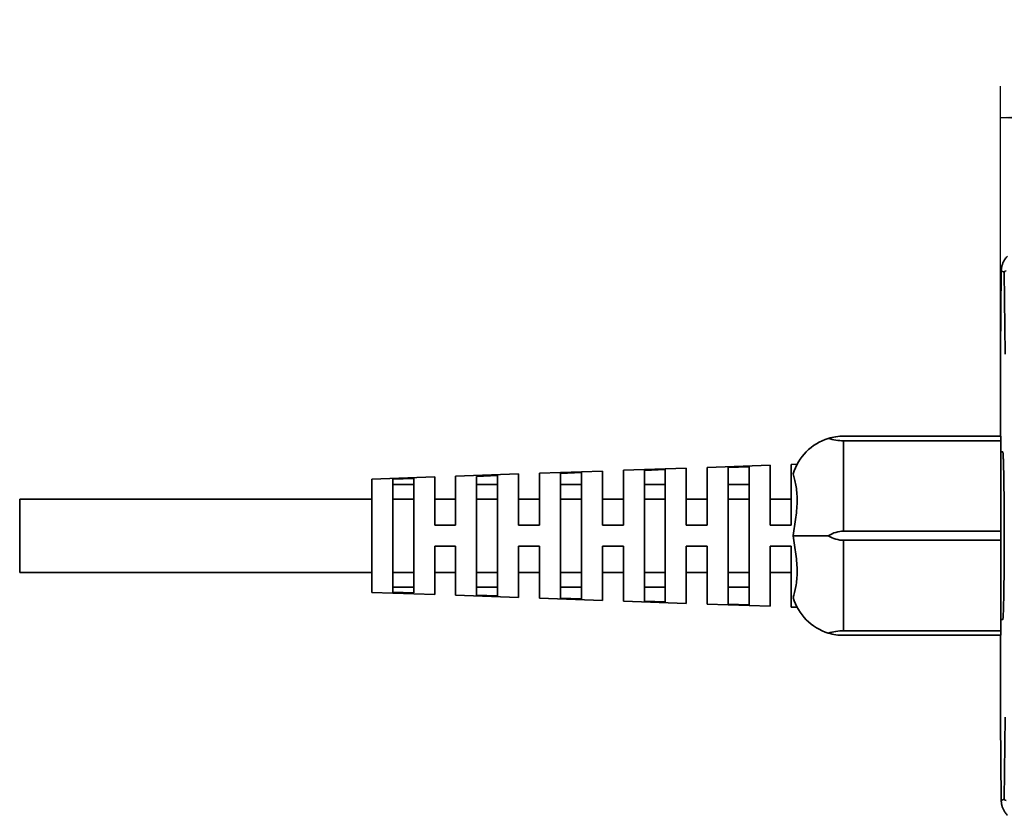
# Model space of a CAD drawing. Header units: millimetres. Extents: x 0 to 420, y 0 to 297.
# Tile 11 of 21: x 140 to 203, y 97 to 148. Entities that reach past the tile are written whole.
import ezdxf

# ---------------------------------------------------------------- set-up
doc = ezdxf.new("R2010")
doc.units = ezdxf.units.MM
doc.layers.add('标注层', color=150, linetype='Continuous')
doc.styles.add('SLDTEXTSTYLE2', font='TXT', dxfattribs={"width": 0.7})
doc.dimstyles.new('SLDDIMSTYLE0', dxfattribs={"dimtxt": 5.457031, "dimasz": 4, "dimexe": 0, "dimexo": 0.0625, "dimgap": 1.364258, "dimtad": 2, "dimdec": 0, "dimlfac": 1.5, "dimrnd": 1e-09, "dimzin": 12, "dimdsep": 46, "dimtxsty": 'SLDTEXTSTYLE2', "dimsah": 1, "dimcen": 0.09, "dimadec": 0, "dimazin": 3, "dimtfac": 1, "dimtdec": 3, "dimtofl": 0, "dimtmove": 0, "dimatfit": 3, "dimfxl": 1, "dimfrac": 2, "dimtolj": 1, "dimtzin": 12, "dimarcsym": 0})

# ---------------------------------------------------------------- blocks, each defined once
blk = doc.blocks.new('_D_2')
at = {"layer": '标注层'}
for p, q in [((202.658, 125.999), (202.658, 143.596)), ((242.61, 125.996), (242.61, 143.596)), ((202.658, 141.596), (242.61, 141.596))]:
    blk.add_line(p, q, dxfattribs=at)
for points in [[(202.658, 141.596), (206.658, 141.096), (206.658, 142.096)], [(242.61, 141.596), (238.61, 142.096), (238.61, 141.096)]]:
    blk.add_solid(points, dxfattribs=at)
at = {"layer": '标注层', "insert": (219.459, 147.736), "char_height": 4.7625, "attachment_point": 1, "style": 'SLDTEXTSTYLE2'}
blk.add_mtext('60', dxfattribs=at)

msp = doc.modelspace()

# ---------------------------------------------------------------- linework, layer by layer
at = {"color": 7, "linetype": 'Continuous', "lineweight": 35}
for p, q in [((202.661, 126.722), (202.712, 131.837)), ((202.712, 131.855), (202.712, 131.839)), ((202.904, 131.757), (202.712, 131.837)), ((202.956, 126.54), (202.904, 131.757)), ((202.658, 121.331), (202.658, 125.999)), ((202.681, 121.331), (192.681, 121.331)), ((192.681, 115.286), (192.681, 121.042)), ((192.681, 121.042), (202.681, 121.042)), ((202.681, 121.331), (202.681, 121.042)), ((202.681, 115.286), (202.681, 121.042)), ((202.806, 120.331), (202.681, 120.331)), ((177.348, 119.113), (173.348, 118.973)), ((173.348, 118.973), (173.348, 115.671)), ((174.681, 118.965), (176.014, 119.012)), ((176.014, 119.012), (176.014, 110.985)), ((177.348, 115.672), (177.348, 119.113)), ((182.681, 119.299), (178.681, 119.159)), ((178.681, 119.159), (178.681, 115.672)), ((180.014, 119.154), (181.348, 119.201)), ((180.014, 110.843), (180.014, 119.154)), ((181.348, 119.201), (181.348, 110.796)), ((182.681, 115.672), (182.681, 119.299)), ((188.014, 119.485), (184.014, 119.346)), ((184.014, 119.346), (184.014, 115.672)), ((185.348, 119.342), (186.681, 119.39)), ((185.348, 110.655), (185.348, 119.342)), ((186.681, 119.39), (186.681, 110.608)), ((188.014, 115.672), (188.014, 119.485)), ((189.726, 119.545), (189.348, 119.532)), ((189.348, 119.532), (189.348, 115.672)), ((166.681, 118.74), (162.681, 118.601)), ((162.681, 118.601), (162.681, 114.997)), ((164.014, 118.587), (165.348, 118.634)), ((164.014, 111.41), (164.014, 118.587)), ((165.348, 118.634), (165.348, 111.363)), ((166.681, 115.671), (166.681, 118.74)), ((172.014, 118.926), (168.014, 118.787)), ((168.014, 118.787), (168.014, 115.671)), ((169.348, 118.776), (170.681, 118.823)), ((169.348, 111.221), (169.348, 118.776)), ((170.681, 118.823), (170.681, 111.174)), ((172.014, 115.671), (172.014, 118.926)), ((174.681, 111.032), (174.681, 118.965)), ((164.014, 118.265), (165.348, 118.265)), ((165.348, 118.262), (164.014, 118.262)), ((169.348, 118.265), (170.681, 118.265)), ((170.681, 118.262), (169.348, 118.262)), ((174.681, 118.265), (176.014, 118.265)), ((176.014, 118.262), (174.681, 118.262)), ((180.014, 118.265), (181.348, 118.265)), ((181.348, 118.262), (180.014, 118.262)), ((185.348, 118.265), (186.681, 118.265)), ((186.681, 118.262), (185.348, 118.262)), ((162.681, 117.331), (140.291, 117.331)), ((140.291, 117.331), (140.291, 112.664)), ((165.348, 117.331), (164.014, 117.331)), ((168.014, 117.331), (166.681, 117.331)), ((170.681, 117.331), (169.348, 117.331)), ((173.348, 117.331), (172.014, 117.331)), ((176.014, 117.331), (174.681, 117.331)), ((178.681, 117.331), (177.348, 117.331)), ((181.348, 117.331), (180.014, 117.331)), ((184.014, 117.331), (182.681, 117.331)), ((186.681, 117.331), (185.348, 117.331)), ((189.348, 117.331), (188.014, 117.331)), ((168.014, 115.671), (166.681, 115.671)), ((173.348, 115.671), (172.014, 115.671)), ((178.681, 115.672), (177.348, 115.672)), ((184.014, 115.672), (182.681, 115.672)), ((189.348, 115.672), (188.014, 115.672)), ((202.681, 115.286), (192.681, 115.286)), ((202.681, 115.286), (202.681, 114.709)), ((162.681, 114.997), (162.681, 111.394)), ((189.48, 114.997), (191.711, 114.997)), ((192.681, 114.709), (202.681, 114.709)), ((192.681, 108.953), (192.681, 114.709)), ((202.681, 108.953), (202.681, 114.709)), ((166.681, 114.338), (168.014, 114.338)), ((166.681, 111.255), (166.681, 114.338)), ((166.681, 114.337), (168.014, 114.337)), ((168.014, 114.338), (168.014, 111.208)), ((172.014, 114.338), (173.348, 114.338)), ((172.014, 111.068), (172.014, 114.338)), ((172.014, 114.337), (173.348, 114.337)), ((173.348, 114.338), (173.348, 111.022)), ((177.348, 114.338), (178.681, 114.338)), ((177.348, 110.882), (177.348, 114.338)), ((177.348, 114.337), (178.681, 114.337)), ((178.681, 114.338), (178.681, 110.835)), ((182.681, 114.339), (184.014, 114.339)), ((182.681, 110.696), (182.681, 114.339)), ((182.681, 114.337), (184.014, 114.337)), ((184.014, 114.339), (184.014, 110.649)), ((188.014, 114.339), (189.348, 114.339)), ((188.014, 110.51), (188.014, 114.339)), ((188.014, 114.337), (189.348, 114.337)), ((189.348, 114.339), (189.348, 110.463)), ((140.291, 112.664), (162.681, 112.664)), ((164.014, 112.664), (165.348, 112.664)), ((166.681, 112.664), (168.014, 112.664)), ((169.348, 112.664), (170.681, 112.664)), ((172.014, 112.664), (173.348, 112.664)), ((174.681, 112.664), (176.014, 112.664)), ((177.348, 112.664), (178.681, 112.664)), ((180.014, 112.664), (181.348, 112.664)), ((182.681, 112.664), (184.014, 112.664)), ((185.348, 112.664), (186.681, 112.664)), ((188.014, 112.664), (189.348, 112.664)), ((165.348, 111.733), (164.014, 111.733)), ((170.681, 111.733), (169.348, 111.733)), ((176.014, 111.733), (174.681, 111.733)), ((181.348, 111.733), (180.014, 111.733)), ((186.681, 111.733), (185.348, 111.733)), ((162.681, 111.394), (166.681, 111.255)), ((165.348, 111.363), (164.014, 111.41)), ((168.014, 111.208), (172.014, 111.068)), ((170.681, 111.174), (169.348, 111.221)), ((173.348, 111.022), (177.348, 110.882)), ((176.014, 110.985), (174.681, 111.032)), ((178.681, 110.835), (182.681, 110.696)), ((181.348, 110.796), (180.014, 110.843)), ((184.014, 110.649), (188.014, 110.51)), ((186.681, 110.608), (185.348, 110.655)), ((189.348, 110.463), (189.726, 110.45)), ((202.681, 109.664), (202.806, 109.664)), ((202.681, 108.953), (192.681, 108.953)), ((202.681, 108.953), (202.681, 108.664)), ((192.681, 108.664), (202.681, 108.664)), ((202.658, 103.995), (202.658, 108.664)), ((202.904, 98.238), (202.956, 103.455)), ((202.712, 98.158), (202.661, 103.273)), ((202.712, 98.158), (202.904, 98.238)), ((202.712, 98.156), (202.712, 98.14))]:
    msp.add_line(p, q, dxfattribs=at)
for centre, radius, start, end in [((203.025, 131.72), 0.126, 93.91225, 162.80744), ((192.681, 117.997), 3.333, 106.92262, 163.78322), ((192.681, 117.997), 3.333, 90, 106.92262), ((192.681, 124.375), 3.333, 253.07738, 270), ((192.681, 111.997), 3.333, 196.21678, 253.07738), ((192.681, 105.619), 3.333, 90, 106.92262), ((192.681, 111.997), 3.333, 253.07738, 270), ((203.025, 98.275), 0.126, 197.1956, 266.0855)]:
    msp.add_arc(centre, radius, start, end, dxfattribs=at)
for centre, start_param, end_param in [((192.681, 108.619), 3.141593, 3.436948), ((192.681, 121.375), 5.98783, 6.283185)]:
    msp.add_ellipse(centre, major_axis=(0, -6.667), ratio=0.5, start_param=start_param, end_param=end_param, dxfattribs=at)
for points, knots in [([(203.106, 132.778), (203.086, 132.756), (203.044, 132.713), (202.989, 132.645), (202.938, 132.575), (202.893, 132.503), (202.854, 132.43), (202.82, 132.356), (202.791, 132.282), (202.767, 132.208), (202.747, 132.135), (202.732, 132.063), (202.721, 131.991), (202.714, 131.921), (202.713, 131.875), (202.712, 131.853)], [0, 0, 0, 0, 0.0846476, 0.1677794, 0.2494499, 0.3297166, 0.4086401, 0.4862842, 0.5627159, 0.6380053, 0.7122259, 0.7854543, 0.8577704, 0.929257, 1, 1, 1, 1]), ([(202.806, 120.331), (202.807, 120.33), (202.809, 120.329), (202.812, 120.318), (202.816, 120.302), (202.819, 120.278), (202.822, 120.248), (202.825, 120.211), (202.831, 120.133), (202.839, 119.983), (202.849, 119.72), (202.859, 119.397), (202.869, 118.92), (202.878, 118.371), (202.885, 117.783), (202.889, 117.354), (202.893, 116.922), (202.895, 116.516), (202.897, 116.125), (202.898, 115.752), (202.899, 115.376), (202.899, 115.124), (202.899, 114.997)], [0, 0, 0, 0, 0.022693, 0.045318, 0.067904, 0.090478, 0.11307, 0.135709, 0.158423, 0.235194, 0.312004, 0.384429, 0.456893, 0.590251, 0.650687, 0.711162, 0.765198, 0.819281, 0.864566, 0.909627, 0.954696, 1, 1, 1, 1]), ([(189.481, 115.006), (189.54, 115.404), (189.604, 115.791), (189.675, 116.362), (189.695, 116.552), (189.722, 116.922), (189.729, 117.1), (189.729, 117.443), (189.722, 117.607), (189.695, 117.923), (189.675, 118.074), (189.627, 118.352), (189.599, 118.481), (189.54, 118.72), (189.509, 118.83), (189.48, 118.928)], [0, 0, 0, 0, 0.25, 0.25, 0.375, 0.375, 0.5, 0.5, 0.625, 0.625, 0.75, 0.75, 0.875, 0.875, 1, 1, 1, 1]), ([(189.48, 111.066), (189.539, 111.264), (189.602, 111.501), (189.674, 111.916), (189.694, 112.066), (189.721, 112.383), (189.729, 112.549), (189.729, 112.892), (189.722, 113.069), (189.695, 113.438), (189.675, 113.629), (189.627, 114.013), (189.599, 114.207), (189.54, 114.599), (189.509, 114.798), (189.48, 114.997)], [0, 0, 0, 0, 0.25, 0.25, 0.375, 0.375, 0.5, 0.5, 0.625, 0.625, 0.75, 0.75, 0.875, 0.875, 1, 1, 1, 1]), ([(202.899, 114.997), (202.899, 114.934), (202.899, 114.808), (202.899, 114.619), (202.898, 114.43), (202.898, 114.243), (202.897, 114.057), (202.897, 113.871), (202.896, 113.687), (202.895, 113.419), (202.893, 113.073), (202.889, 112.641), (202.885, 112.212), (202.878, 111.624), (202.869, 111.075), (202.859, 110.597), (202.849, 110.275), (202.839, 110.011), (202.83, 109.847), (202.823, 109.753), (202.817, 109.702), (202.811, 109.67), (202.808, 109.666), (202.806, 109.664)], [0, 0, 0, 0, 0.022687, 0.04529, 0.067838, 0.090358, 0.112881, 0.135433, 0.158045, 0.180744, 0.23478, 0.288863, 0.349297, 0.409772, 0.543129, 0.615552, 0.688016, 0.764785, 0.841596, 0.881258, 0.920777, 0.960306, 1, 1, 1, 1]), ([(202.712, 98.142), (202.713, 98.115), (202.715, 98.061), (202.725, 97.978), (202.739, 97.893), (202.761, 97.806), (202.788, 97.719), (202.822, 97.632), (202.864, 97.545), (202.913, 97.459), (202.969, 97.375), (203.034, 97.293), (203.082, 97.242), (203.106, 97.217)], [0, 0, 0, 0, 0.083684, 0.1684284, 0.2543735, 0.3416538, 0.4303977, 0.5207274, 0.6127589, 0.7066016, 0.8023588, 0.9001278, 1, 1, 1, 1])]:
    msp.add_open_spline(points, degree=3, knots=knots, dxfattribs=at)
for points in [[(202.712, 131.853), (202.712, 131.848), (202.712, 131.842), (202.712, 131.837)], [(202.661, 126.722), (202.659, 126.502), (202.658, 126.251), (202.658, 125.999)], [(189.48, 114.997), (189.481, 115), (189.481, 115.003), (189.481, 115.006)], [(202.658, 103.995), (202.658, 103.743), (202.659, 103.493), (202.661, 103.273)], [(202.712, 98.158), (202.712, 98.153), (202.712, 98.147), (202.712, 98.142)]]:
    msp.add_open_spline(points, degree=3, dxfattribs=at)

# ---------------------------------------------------------------- dimensions: what is measured, and where the dimension line sits
at = {"layer": '标注层'}
dim = msp.add_linear_dim(base=(242.61, 141.596), p1=(202.658, 125.999), p2=(242.61, 125.996), dimstyle='SLDDIMSTYLE0', dxfattribs=at)
dim.commit()
dim.dimension.update_dxf_attribs({"geometry": '_D_2', "text_midpoint": (222.634, 141.596), "dimtype": 160})

doc.saveas('drawing.dxf')
